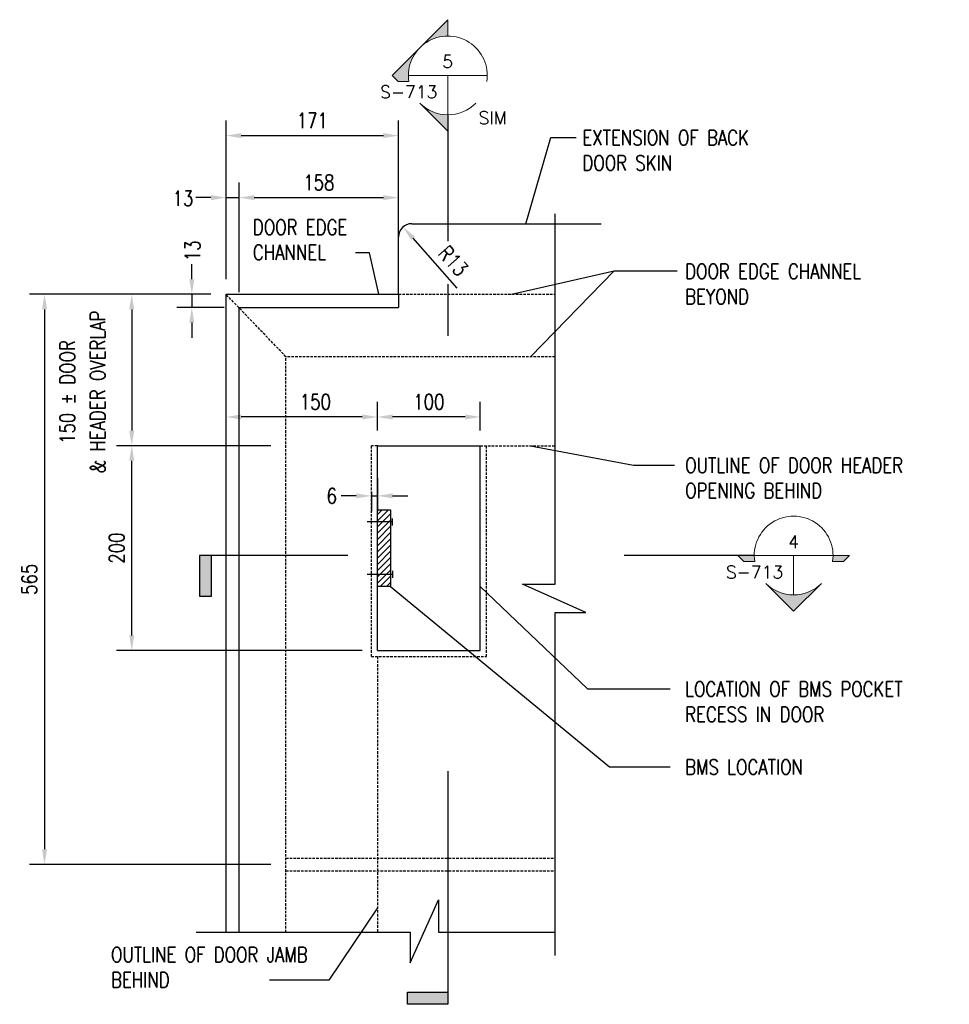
# Model space of a CAD drawing. Header units: millimetres. Extents: x -77 to 4361, y -1560 to 908.
# Tile 9 of 9: x 3059 to 3980, y -186 to 790. Entities that reach past the tile are written whole.
import ezdxf
from ezdxf.enums import TextEntityAlignment as Align

# ---------------------------------------------------------------- set-up
doc = ezdxf.new("R2010")
doc.units = ezdxf.units.MM
doc.linetypes.add('HIDDEN', pattern=[0.375, 0.25, -0.125])
for name, color, linetype in [('G-ANNO-TTLS', 1, 'Continuous'), ('S-ANNO-TEXT', 2, 'Continuous'), ('S-DETL-CONC', 4, 'Continuous'), ('S-SDEL-DIMS', 3, 'Continuous'), ('S-SDEL-LW25', 3, 'Continuous'), ('S-SDEL-LW60', 200, 'Continuous'), ('S-SECT-CONC', 4, 'Continuous'), ('S-SECT-HIDE', 2, 'HIDDEN')]:
    doc.layers.add(name, color=color, linetype=linetype)
for name, color, linetype, lineweight in [('S-ANNO-SYMB', 3, 'Continuous', 18), ('S-SDEL-PATT', 170, 'Continuous', 18), ('S-SDEL-TEXT', 2, 'Continuous', 25)]:
    doc.layers.add(name, color=color, linetype=linetype, lineweight=lineweight)
doc.styles.add('ROMANS', font='ROMANS.shx', dxfattribs={"width": 0.8})
doc.styles.add('STD1', font='simplex', dxfattribs={"height": 0.1})
doc.styles.add('Text', font='romans.shx', dxfattribs={"width": 0.8, "height": 3})
doc.dimstyles.new('NFL_1', dxfattribs={"dimscale": 0, "dimtxt": 3, "dimasz": 3, "dimexe": 3, "dimexo": 3, "dimgap": 1.5, "dimtad": 1, "dimdec": 0, "dimzin": 3, "dimdsep": 46, "dimtxsty": 'Text', "dimcen": 3, "dimdle": 3, "dimclrd": 1, "dimclre": 1, "dimclrt": 2, "dimadec": 0, "dimazin": 0, "dimtfac": 0.75, "dimtdec": 0, "dimtmove": 2, "dimatfit": 3, "dimfxl": 0.125, "dimtfillclr": 1, "dimfrac": 2, "dimtolj": 1, "dimtzin": 0, "dimarcsym": 1})
doc.dimstyles.get("Standard").update_dxf_attribs({"dimtxt": 0.125, "dimasz": 0.125, "dimexe": 0.18, "dimexo": 0.0625, "dimgap": 0.125, "dimtad": 0, "dimtih": 1, "dimtoh": 1, "dimdec": 4, "dimzin": 0, "dimdsep": 46, "dimtxsty": 'Text', "dimcen": 0.125, "dimclrt": 2, "dimadec": 0, "dimazin": 0, "dimtfac": 1, "dimtdec": 4, "dimtofl": 0, "dimtmove": 0, "dimatfit": 3, "dimfxl": 0.18, "dimtolj": 1, "dimtzin": 0, "dimarcsym": 0})

# ---------------------------------------------------------------- blocks, each defined once
blk = doc.blocks.new('*D77')
at = {"layer": 'Defpoints', "color": 0, "transparency": 16777216}
for p in [(3413.48, 396.3), (3413.48, 367.83), (3515.48, 367.83)]:
    blk.add_point(p, dxfattribs=at)
at = {"layer": 'S-SDEL-DIMS', "color": 1, "lineweight": -2, "transparency": 16777216}
for p, q in [((3413.48, 382.83), (3413.48, 411.3)), ((3515.48, 382.83), (3515.48, 411.3)), ((3500.48, 396.3), (3428.48, 396.3))]:
    blk.add_line(p, q, dxfattribs=at)
at = {"layer": 'S-SDEL-DIMS', "color": 1, "transparency": 16777216}
for points in [[(3428.48, 398.8), (3428.48, 393.8), (3413.48, 396.3)], [(3500.48, 398.8), (3500.48, 393.8), (3515.48, 396.3)]]:
    blk.add_solid(points, dxfattribs=at)
at = {"layer": 'S-SDEL-DIMS', "color": 2, "transparency": 16777216, "insert": (3464.48, 411.3), "char_height": 15, "attachment_point": 5, "style": 'Text'}
blk.add_mtext('\\A1;100', dxfattribs=at)
blk = doc.blocks.new('*D78')
at = {"layer": 'Defpoints', "color": 0, "transparency": 16777216}
for p in [(3263.48, 396.3), (3263.48, 396.3), (3413.48, 367.83)]:
    blk.add_point(p, dxfattribs=at)
at = {"layer": 'S-SDEL-DIMS', "color": 1, "lineweight": -2, "transparency": 16777216}
for p, q in [((3413.48, 382.83), (3413.48, 411.3)), ((3398.48, 396.3), (3278.48, 396.3))]:
    blk.add_line(p, q, dxfattribs=at)
at = {"layer": 'S-SDEL-DIMS', "color": 1, "transparency": 16777216}
for points in [[(3278.48, 398.8), (3278.48, 393.8), (3263.48, 396.3)], [(3398.48, 398.8), (3398.48, 393.8), (3413.48, 396.3)]]:
    blk.add_solid(points, dxfattribs=at)
at = {"layer": 'S-SDEL-DIMS', "color": 2, "transparency": 16777216, "insert": (3352.02, 411.3), "char_height": 15, "attachment_point": 5, "style": 'Text'}
blk.add_mtext('\\A1;150', dxfattribs=at)
blk = doc.blocks.new('*D79')
at = {"layer": 'Defpoints', "color": 0, "transparency": 16777216}
for p in [(3276.48, 613.64), (3263.48, 517.83), (3276.48, 504.83)]:
    blk.add_point(p, dxfattribs=at)
at = {"layer": 'S-SDEL-DIMS', "color": 1, "lineweight": -2, "transparency": 16777216}
for p, q in [((3263.48, 532.83), (3263.48, 628.64)), ((3276.48, 519.83), (3276.48, 628.64)), ((3248.48, 613.64), (3233.48, 613.64)), ((3263.48, 613.64), (3276.48, 613.64)), ((3291.48, 613.64), (3306.48, 613.64))]:
    blk.add_line(p, q, dxfattribs=at)
at = {"layer": 'S-SDEL-DIMS', "color": 1, "transparency": 16777216}
for points in [[(3248.48, 616.14), (3248.48, 611.14), (3263.48, 613.64)], [(3291.48, 616.14), (3291.48, 611.14), (3276.48, 613.64)]]:
    blk.add_solid(points, dxfattribs=at)
at = {"layer": 'S-SDEL-DIMS', "color": 2, "transparency": 16777216, "insert": (3220.8, 612.88), "char_height": 15, "attachment_point": 5, "style": 'Text'}
blk.add_mtext('\\A1;13', dxfattribs=at)
blk = doc.blocks.new('*D80')
at = {"layer": 'Defpoints', "color": 0, "transparency": 16777216}
for p in [(3434.48, 613.64), (3434.48, 554.71), (3276.48, 504.83)]:
    blk.add_point(p, dxfattribs=at)
at = {"layer": 'S-SDEL-DIMS', "color": 1, "lineweight": -2, "transparency": 16777216}
for p, q in [((3276.48, 519.83), (3276.48, 628.64)), ((3434.48, 569.71), (3434.48, 628.64)), ((3291.48, 613.64), (3419.48, 613.64))]:
    blk.add_line(p, q, dxfattribs=at)
at = {"layer": 'S-SDEL-DIMS', "color": 1, "transparency": 16777216}
for points in [[(3291.48, 616.14), (3291.48, 611.14), (3276.48, 613.64)], [(3419.48, 616.14), (3419.48, 611.14), (3434.48, 613.64)]]:
    blk.add_solid(points, dxfattribs=at)
at = {"layer": 'S-SDEL-DIMS', "color": 2, "transparency": 16777216, "insert": (3355.48, 628.64), "char_height": 15, "attachment_point": 5, "style": 'Text'}
blk.add_mtext('\\A1;158', dxfattribs=at)
blk = doc.blocks.new('*D81')
at = {"layer": 'Defpoints', "color": 0, "transparency": 16777216}
for p in [(3434.48, 675.14), (3434.48, 574.83), (3263.48, 517.83)]:
    blk.add_point(p, dxfattribs=at)
at = {"layer": 'S-SDEL-DIMS', "color": 1, "lineweight": -2, "transparency": 16777216}
for p, q in [((3263.48, 532.83), (3263.48, 690.14)), ((3434.48, 589.83), (3434.48, 690.14)), ((3278.48, 675.14), (3419.48, 675.14))]:
    blk.add_line(p, q, dxfattribs=at)
at = {"layer": 'S-SDEL-DIMS', "color": 1, "transparency": 16777216}
for points in [[(3278.48, 677.64), (3278.48, 672.64), (3263.48, 675.14)], [(3419.48, 677.64), (3419.48, 672.64), (3434.48, 675.14)]]:
    blk.add_solid(points, dxfattribs=at)
at = {"layer": 'S-SDEL-DIMS', "color": 2, "transparency": 16777216, "insert": (3348.98, 690.14), "char_height": 15, "attachment_point": 5, "style": 'Text'}
blk.add_mtext('\\A1;171', dxfattribs=at)
blk = doc.blocks.new('*D82')
at = {"layer": 'Defpoints', "color": 0, "transparency": 16777216}
for p in [(3438.85, 584.55), (3447.48, 574.83)]:
    blk.add_point(p, dxfattribs=at)
at = {"layer": 'S-SDEL-DIMS', "color": 1, "lineweight": -2, "transparency": 16777216}
blk.add_line((3492.66, 523.92), (3448.8, 573.33), dxfattribs=at)
at = {"layer": 'S-SDEL-DIMS', "color": 1, "transparency": 16777216}
blk.add_solid([(3450.67, 574.99), (3446.93, 571.67), (3438.85, 584.55)], dxfattribs=at)
at = {"layer": 'S-SDEL-DIMS', "color": 2, "transparency": 16777216, "insert": (3488.66, 551.02), "char_height": 15, "attachment_point": 5, "rotation": 311.58875, "style": 'Text'}
blk.add_mtext('\\A1;R13', dxfattribs=at)
blk = doc.blocks.new('*D83')
at = {"layer": 'Defpoints', "color": 0, "transparency": 16777216}
for p in [(3263.48, 517.83), (3229.54, 504.83), (3276.48, 504.83)]:
    blk.add_point(p, dxfattribs=at)
at = {"layer": 'S-SDEL-DIMS', "color": 1, "lineweight": -2, "transparency": 16777216}
for p, q in [((3229.54, 532.83), (3229.54, 547.83)), ((3248.48, 517.83), (3214.54, 517.83)), ((3229.54, 517.83), (3229.54, 504.83)), ((3261.48, 504.83), (3214.54, 504.83)), ((3229.54, 489.83), (3229.54, 474.83))]:
    blk.add_line(p, q, dxfattribs=at)
at = {"layer": 'S-SDEL-DIMS', "color": 1, "transparency": 16777216}
for points in [[(3227.04, 532.83), (3232.04, 532.83), (3229.54, 517.83)], [(3227.04, 489.83), (3232.04, 489.83), (3229.54, 504.83)]]:
    blk.add_solid(points, dxfattribs=at)
at = {"layer": 'S-SDEL-DIMS', "color": 2, "transparency": 16777216, "insert": (3230.21, 560.94), "char_height": 15, "attachment_point": 5, "rotation": 90, "style": 'Text'}
blk.add_mtext('\\A1;13', dxfattribs=at)
blk = doc.blocks.new('*D84')
at = {"layer": 'Defpoints', "color": 0, "transparency": 16777216}
for p in [(3263.48, 517.83), (3170, 367.83), (3322.87, 367.83)]:
    blk.add_point(p, dxfattribs=at)
at = {"layer": 'S-SDEL-DIMS', "color": 1, "lineweight": -2, "transparency": 16777216}
for p, q in [((3248.48, 517.83), (3155, 517.83)), ((3170, 502.83), (3170, 382.83)), ((3307.87, 367.83), (3155, 367.83))]:
    blk.add_line(p, q, dxfattribs=at)
at = {"layer": 'S-SDEL-DIMS', "color": 1, "transparency": 16777216}
for points in [[(3167.5, 502.83), (3172.5, 502.83), (3170, 517.83)], [(3167.5, 382.83), (3172.5, 382.83), (3170, 367.83)]]:
    blk.add_solid(points, dxfattribs=at)
at = {"layer": 'S-SDEL-DIMS', "color": 2, "transparency": 16777216, "char_height": 15, "attachment_point": 5, "rotation": 90, "style": 'Text'}
for s, insert in [('\\A1;& HEADER OVERLAP', (3136.25, 421.01)), ('\\A1;150 %%P DOOR', (3106.25, 421.01))]:
    blk.add_mtext(s, dxfattribs=dict(at, insert=insert))
blk = doc.blocks.new('*D85')
at = {"layer": 'Defpoints', "color": 0, "transparency": 16777216}
for p in [(3170, 367.83), (3322.87, 367.83), (3413.48, 164.83)]:
    blk.add_point(p, dxfattribs=at)
at = {"layer": 'S-SDEL-DIMS', "color": 1, "lineweight": -2, "transparency": 16777216}
for p, q in [((3307.87, 367.83), (3155, 367.83)), ((3170, 179.83), (3170, 352.83)), ((3398.48, 164.83), (3155, 164.83))]:
    blk.add_line(p, q, dxfattribs=at)
at = {"layer": 'S-SDEL-DIMS', "color": 1, "transparency": 16777216}
for points in [[(3167.5, 352.83), (3172.5, 352.83), (3170, 367.83)], [(3167.5, 179.83), (3172.5, 179.83), (3170, 164.83)]]:
    blk.add_solid(points, dxfattribs=at)
at = {"layer": 'S-SDEL-DIMS', "color": 2, "transparency": 16777216, "insert": (3155, 266.33), "char_height": 15, "attachment_point": 5, "rotation": 90, "style": 'Text'}
blk.add_mtext('\\A1;200', dxfattribs=at)
blk = doc.blocks.new('*D86')
at = {"layer": 'Defpoints', "color": 0, "transparency": 16777216}
for p in [(3413.48, 350.53), (3407.48, 337.24), (3413.48, 318.11)]:
    blk.add_point(p, dxfattribs=at)
at = {"layer": 'S-SDEL-DIMS', "color": 1, "lineweight": -2, "transparency": 16777216}
for p, q in [((3413.48, 335.53), (3413.48, 303.11)), ((3407.48, 322.24), (3407.48, 303.11)), ((3392.48, 318.11), (3377.48, 318.11)), ((3407.48, 318.11), (3413.48, 318.11)), ((3428.48, 318.11), (3443.48, 318.11))]:
    blk.add_line(p, q, dxfattribs=at)
at = {"layer": 'S-SDEL-DIMS', "color": 1, "transparency": 16777216}
for points in [[(3392.48, 320.61), (3392.48, 315.61), (3407.48, 318.11)], [(3428.48, 320.61), (3428.48, 315.61), (3413.48, 318.11)]]:
    blk.add_solid(points, dxfattribs=at)
at = {"layer": 'S-SDEL-DIMS', "color": 2, "transparency": 16777216, "insert": (3368.26, 318.11), "char_height": 15, "attachment_point": 5, "style": 'Text'}
blk.add_mtext('\\A1;6', dxfattribs=at)
blk = doc.blocks.new('GH2027')
h = blk.add_hatch(color=0)
h.paths.add_polyline_path([(-0.3125, 0), (-0.4419, 0), (-0.3949, -0.0471), (-0.3089, -0.0471, -0.037831)])
h.paths.add_polyline_path([(0.221, -0.221, -0.414214), (-0.221, -0.221), (0, -0.4419)])
h.paths.add_polyline_path([(0.4419, 0), (0.3125, 0, -0.037831), (0.3089, -0.0471), (0.3949, -0.0471)])
at = {"color": 0}
blk.add_line((0, 0), (0, -0.3125), dxfattribs=at)
for points in [[(0.3089, -0.0471, 1.163965), (-0.3089, -0.0471), (-0.3949, -0.0471), (-0.4419, 0), (0.4419, 0), (0.3949, -0.0471)], [(-0.221, -0.221, 0.414214), (0.221, -0.221), (0, -0.4419)]]:
    blk.add_lwpolyline(points, format="xyb", close=True, dxfattribs=at)
at = {"color": 0, "linetype": 'ByBlock', "lineweight": -2, "style": 'STD1'}
blk.add_attdef('NUM', text='', height=0.1, dxfattribs=at).set_placement((-0.001, 0.0597), align=Align.CENTER)
blk.add_attdef('APPLIES', text='', height=0.1, dxfattribs=at).set_placement((-0.0826, -0.1809), align=Align.RIGHT)
blk.add_attdef('NOTE', (0.2437, -0.3861), '', height=0.1, dxfattribs=at)
blk = doc.blocks.new('GH2028')
h = blk.add_hatch(color=0)
h.paths.add_polyline_path([(0, 0.4419), (-0.221, 0.221, -0.198912), (0, 0.3125)])
h.paths.add_polyline_path([(-0.221, 0.221), (-0.4419, 0), (-0.3949, -0.0471), (-0.3089, -0.0471, -0.238539)])
h.paths.add_polyline_path([(0, -0.3125, -0.198912), (-0.221, -0.221), (0, -0.4419)])
at = {"color": 0}
blk.add_line((-0.3125, 0), (0.3125, 0), dxfattribs=at)
for points in [[(-0.3089, -0.0471), (-0.3949, -0.0471), (-0.4419, 0), (0, 0.4419), (0, 0.3125)], [(0, 0), (0, -0.4419), (-0.221, -0.221)]]:
    blk.add_lwpolyline(points, dxfattribs=at)
for start, end in [(351.33387, 188.66613), (225, 315)]:
    blk.add_arc((0, 0), 0.3125, start, end, dxfattribs=at)
at = {"color": 0, "linetype": 'ByBlock', "lineweight": -2, "style": 'STD1'}
blk.add_attdef('NUM', text='', height=0.1, dxfattribs=at).set_placement((-0.001, 0.0597), align=Align.CENTER)
blk.add_attdef('APPLIES', text='', height=0.1, dxfattribs=at).set_placement((-0.0826, -0.1809), align=Align.RIGHT)
blk.add_attdef('NOTE', (0.2437, -0.3861), '', height=0.1, dxfattribs=at)
blk = doc.blocks.new('*D112')
at = {"layer": 'Defpoints', "color": 0, "ltscale": 10, "transparency": 16777216}
for p in [(3263.48, 517.83), (3083.58, -47.17), (3322.87, -47.17)]:
    blk.add_point(p, dxfattribs=at)
at = {"layer": 'S-SDEL-DIMS', "color": 1, "lineweight": -2, "ltscale": 10, "transparency": 16777216}
for p, q in [((3248.48, 517.83), (3068.58, 517.83)), ((3083.58, 502.83), (3083.58, -32.17)), ((3307.87, -47.17), (3068.58, -47.17))]:
    blk.add_line(p, q, dxfattribs=at)
at = {"layer": 'S-SDEL-DIMS', "color": 1, "ltscale": 10, "transparency": 16777216}
for points in [[(3081.08, 502.83), (3086.08, 502.83), (3083.58, 517.83)], [(3081.08, -32.17), (3086.08, -32.17), (3083.58, -47.17)]]:
    blk.add_solid(points, dxfattribs=at)
at = {"layer": 'S-SDEL-DIMS', "color": 2, "ltscale": 10, "transparency": 16777216, "insert": (3068.58, 235.33), "char_height": 15, "attachment_point": 5, "rotation": 90, "style": 'Text'}
blk.add_mtext('\\A1;565', dxfattribs=at)

msp = doc.modelspace()

# ---------------------------------------------------------------- hatches: boundary and pattern name
at = {"layer": 'G-ANNO-TTLS'}
for points in [[(3249.09, 218.83), (3237.18, 218.83), (3237.18, 258.97), (3249.09, 258.97)], [(3443.15, -173.85), (3443.15, -185.75), (3483.29, -185.75), (3483.29, -173.85)]]:
    msp.add_hatch(color=256, dxfattribs=at).paths.add_polyline_path(points)
at = {"layer": 'S-SDEL-PATT'}
h = msp.add_hatch(dxfattribs=at)
h.set_pattern_fill('ANSI31', color=256, scale=35)
h.set_pattern_definition([(45, (-25864.6697, -4229.741), (-3.09359217, 3.09359217), [])])
h.paths.add_polyline_path([(3426.48, 304.33), (3413.48, 304.33), (3413.48, 292.33), (3426.48, 292.33)])
h.paths.add_polyline_path([(3426.48, 292.33), (3413.48, 292.33), (3413.48, 240.33), (3426.48, 240.33)])
h.paths.add_polyline_path([(3426.48, 240.33), (3413.48, 240.33), (3413.48, 228.33), (3426.48, 228.33)])

# ---------------------------------------------------------------- linework, layer by layer
at = {"layer": 'G-ANNO-TTLS'}
msp.add_line((3786.98, 258.97), (3657.9, 258.97), dxfattribs=at)
for points in [[(3483.29, 695.69), (3483.29, 570.47)], [(3483.29, 527.78), (3483.29, 476.86)], [(3384.24, 258.97), (3237.18, 258.97), (3237.18, 218.83), (3249.09, 218.83), (3249.09, 258.97)], [(3483.29, 45.19), (3483.29, -185.75), (3443.15, -185.75), (3443.15, -173.85), (3483.29, -173.85)]]:
    msp.add_lwpolyline(points, dxfattribs=at)
at = {"layer": 'S-DETL-CONC'}
for p, q in [((3447.48, 587.83), (3635.35, 587.83)), ((3434.48, 517.83), (3434.48, 574.83)), ((3263.48, -114.31), (3263.48, 517.83)), ((3263.48, 517.83), (3434.48, 517.83)), ((3413.48, 367.83), (3515.48, 367.83)), ((3413.48, 164.83), (3413.48, 367.83)), ((3515.48, 164.83), (3515.48, 367.83)), ((3413.48, 164.83), (3515.48, 164.83))]:
    msp.add_line(p, q, dxfattribs=at)
msp.add_lwpolyline([(3413.48, 304.33), (3426.48, 304.33), (3426.48, 228.33), (3413.48, 228.33)], close=True, dxfattribs=at)
msp.add_arc((3447.48, 574.83), 13, 90, 180, dxfattribs=at)
at = {"layer": 'S-SDEL-LW25'}
for p, q in [((3434.48, 517.83), (3434.48, 504.83)), ((3276.48, 504.83), (3434.48, 504.83)), ((3276.48, -114.31), (3276.48, 504.83))]:
    msp.add_line(p, q, dxfattribs=at)
at = {"layer": 'S-SDEL-LW60'}
for p, q in [((3428.48, 288.83), (3428.48, 295.83)), ((3428.48, 243.83), (3428.48, 236.83))]:
    msp.add_line(p, q, dxfattribs=at)
for points in [[(3428.48, 292.33), (3403.48, 292.33)], [(3428.48, 240.33), (3403.48, 240.33)]]:
    msp.add_lwpolyline(points, dxfattribs=at)
at = {"layer": 'S-SECT-CONC'}
for points in [[(3589.53, -137.31), (3589.53, 202.41), (3619.93, 202.41), (3557.31, 230.62), (3589.53, 230.62), (3589.53, 597.61)], [(3233.72, -114.31), (3445.79, -114.31), (3445.79, -144.71), (3474, -82.1), (3474, -114.31), (3589.53, -114.31)]]:
    msp.add_lwpolyline(points, dxfattribs=at)
at = {"layer": 'S-SECT-HIDE', "ltscale": 10}
for p, q in [((3322.87, 455.99), (3263.48, 517.83)), ((3434.48, 517.83), (3589.53, 517.83)), ((3322.87, -114.31), (3322.87, 455.99)), ((3589.53, 455.99), (3322.87, 455.99)), ((3407.48, 158.83), (3407.48, 367.83)), ((3413.48, 367.83), (3407.48, 367.83)), ((3515.48, 367.83), (3589.53, 367.83)), ((3521.48, 158.83), (3521.48, 367.83)), ((3407.48, 158.83), (3521.48, 158.83)), ((3413.48, 158.83), (3413.48, -114.31)), ((3322.87, -40.92), (3589.53, -40.92)), ((3322.87, -53.42), (3589.53, -53.42))]:
    msp.add_line(p, q, dxfattribs=at)

# ---------------------------------------------------------------- block references
at = {"layer": 'S-ANNO-SYMB', "xscale": 125, "yscale": 125, "zscale": 125}
for name, p, values in [('GH2028', (3483.29, 734.75), {'NUM': '5', 'APPLIES': 'S-713', 'NOTE': 'SIM'}), ('GH2027', (3826.04, 258.97), {'NUM': '4', 'APPLIES': 'S-713'})]:
    msp.add_blockref(name, p, dxfattribs=at).add_auto_attribs(values)

# ---------------------------------------------------------------- texts
at = {"layer": 'S-ANNO-TEXT', "insert": (3290.1, 591.87), "char_height": 15, "width": 159.8117, "attachment_point": 1, "style": 'ROMANS'}
msp.add_mtext('DOOR EDGE\\PCHANNEL', dxfattribs=at)
at = {"layer": 'S-SDEL-TEXT', "char_height": 15, "attachment_point": 1, "style": 'ROMANS'}
for s, insert, width in [('EXTENSION OF BACK DOOR SKIN', (3616.73, 680.51), 212.3955), ('DOOR EDGE CHANNEL BEYOND', (3718.54, 548.05), 212.3955), ('OUTLINE OF DOOR HEADER OPENING BEHIND', (3718.54, 355.85), 299.3444), ('LOCATION OF BMS POCKET RECESS IN DOOR', (3718.54, 134.12), 303.803), ('BMS LOCATION', (3718.54, 56.82), 212.3955), ('OUTLINE OF DOOR JAMB BEHIND', (3149.49, -129.03), 212.3955)]:
    msp.add_mtext(s, dxfattribs=dict(at, insert=insert, width=width))

# ---------------------------------------------------------------- dimensions: what is measured, and where the dimension line sits
at = {"layer": 'S-SDEL-DIMS'}
for base, p1, p2, picture, middle in [((3434.48, 675.14), (3263.48, 517.83), (3434.48, 574.83), '*D81', (3348.98, 690.14)), ((3434.48, 613.64), (3276.48, 504.83), (3434.48, 554.71), '*D80', (3355.48, 628.64))]:
    dim = msp.add_linear_dim(base=base, p1=p1, p2=p2, dimstyle='NFL_1', dxfattribs=at)
    dim.commit()
    dim.dimension.update_dxf_attribs({"geometry": picture, "text_midpoint": middle})
for base, p1, p2, picture, middle in [((3276.48, 613.64), (3263.48, 517.83), (3276.48, 504.83), '*D79', (3220.8, 612.88)), ((3263.48, 396.3), (3413.48, 367.83), (3263.48, 396.3), '*D78', (3352.02, 411.3)), ((3413.48, 318.11), (3407.48, 337.24), (3413.48, 350.53), '*D86', (3368.26, 318.11))]:
    dim = msp.add_linear_dim(base=base, p1=p1, p2=p2, dimstyle='NFL_1', dxfattribs=at)
    dim.commit()
    dim.dimension.update_dxf_attribs({"geometry": picture, "text_midpoint": middle, "dimtype": 160})
dim = msp.add_radius_dim(center=(3447.48, 574.83), mpoint=(3438.85, 584.55), dimstyle='NFL_1', dxfattribs=at)
dim.commit()
dim.dimension.update_dxf_attribs({"geometry": '*D82', "text_midpoint": (3477.44, 541.07), "dimtype": 164})
dim = msp.add_linear_dim(base=(3229.54, 504.83), p1=(3263.48, 517.83), p2=(3276.48, 504.83), angle=90, dimstyle='NFL_1', dxfattribs=at)
dim.commit()
dim.dimension.update_dxf_attribs({"geometry": '*D83', "text_midpoint": (3230.21, 560.94), "dimtype": 160})
at = {"layer": 'S-SDEL-DIMS', "ltscale": 10}
dim = msp.add_linear_dim(base=(3083.58, -47.17), p1=(3263.48, 517.83), p2=(3322.87, -47.17), angle=90, dimstyle='NFL_1', dxfattribs=at)
dim.commit()
dim.dimension.update_dxf_attribs({"geometry": '*D112', "text_midpoint": (3068.58, 235.33)})
at = {"layer": 'S-SDEL-DIMS'}
dim = msp.add_linear_dim(base=(3170, 367.83), p1=(3263.48, 517.83), p2=(3322.87, 367.83), angle=90, text='<> %%P DOOR\\X & HEADER OVERLAP', dimstyle='NFL_1', dxfattribs=at)
dim.commit()
dim.dimension.update_dxf_attribs({"geometry": '*D84', "text_midpoint": (3121.25, 421.01), "dimtype": 160})
dim = msp.add_linear_dim(base=(3413.48, 396.3), p1=(3515.48, 367.83), p2=(3413.48, 367.83), text='100', dimstyle='NFL_1', dxfattribs=at)
dim.commit()
dim.dimension.update_dxf_attribs({"geometry": '*D77', "text_midpoint": (3464.48, 411.3)})
dim = msp.add_linear_dim(base=(3170, 367.83), p1=(3413.48, 164.83), p2=(3322.87, 367.83), angle=90, text='200', dimstyle='NFL_1', dxfattribs=at)
dim.commit()
dim.dimension.update_dxf_attribs({"geometry": '*D85', "text_midpoint": (3155, 266.33)})

# ---------------------------------------------------------------- leaders
at = {"layer": 'S-ANNO-TEXT'}
msp.add_leader([(3415.06, 517.83), (3405.67, 559.08), (3391.77, 559.08)], dimstyle='Standard', override={"dimscale": 0, "dimasz": 3, "dimgap": 1.58, "dimtad": 0}, dxfattribs=at)
at = {"layer": 'S-SDEL-TEXT'}
for points in [[(3560.52, 587.83), (3585.43, 673.29), (3610.35, 673.29)], [(3546.33, 517.83), (3648.03, 541.1), (3710.73, 541.1)], [(3565.38, 455.99), (3648.03, 541.1), (3710.73, 541.1)], [(3565.38, 367.83), (3667.25, 348.62), (3707.86, 348.62)], [(3426.48, 228.33), (3643.61, 49.6), (3703.56, 49.6)], [(3515.48, 228.33), (3621.58, 126.9), (3703.56, 126.9)], [(3413.48, -90.11), (3365.39, -161.7), (3306.53, -161.7)]]:
    msp.add_leader(points, dimstyle='Standard', override={"dimscale": 0, "dimasz": 3, "dimgap": 1.58, "dimtad": 0}, dxfattribs=at)

doc.saveas('drawing.dxf')
